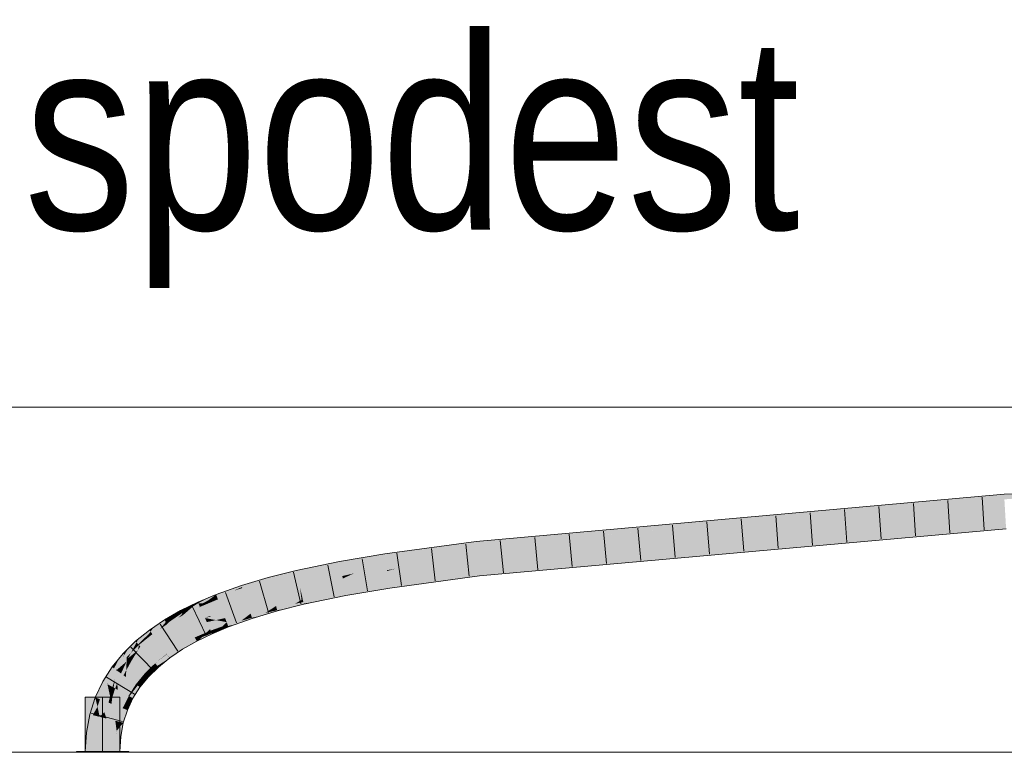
# Model space of a CAD drawing. Extents: x -620 to 300, y 62 to 1162.
# Tile 207 of 256: x 138.41 to 145.54, y 887.51 to 892.82. Entities that reach past the tile are written whole.
import ezdxf
from ezdxf.lldxf.tags import DXFTag

# ---------------------------------------------------------------- set-up
doc = ezdxf.new("R2010")
doc.units = 0
doc.layers.get('0').update_dxf_attribs({"lineweight": 13})
for name, color, linetype, lineweight, true_color in [('E_Detail_Beschriftung', 7, 'Continuous', 13, 0x009900), ('E_Leerrohr 25-A06G94UQ8I', 7, 'Continuous', 9, 0xff8000), ('E_Leerrohr 25-Shading', 7, 'Continuous', 9, 0xff8000), ('E_Leerrohr 32-A06G94US8I', 7, 'Continuous', 9, 0x00b300), ('E_Leerrohr 32-Shading', 7, 'Continuous', 9, 0x00b300)]:
    doc.layers.add(name, color=color, linetype=linetype, lineweight=lineweight, true_color=true_color)
doc.layers.add('E_Detail_Linie_Text_Bem', color=7, linetype='Continuous', lineweight=13)
doc.styles.get("Standard").update_dxf_attribs({"font": 'ARIALN.TTF'})
tags = doc.linetypes.add('STRICHPUNKT2-A06G94UR8I', pattern=[12.7, 6.35, -3.175, 0, -3.175]).pattern_tags.tags
tags[10:11] = [DXFTag(74, 4), DXFTag(75, 0), DXFTag(340, '0'), DXFTag(46, 0.0), DXFTag(50, 0.0), DXFTag(44, 0.0), DXFTag(45, 0.0)]
tags[8:9] = [DXFTag(74, 4), DXFTag(75, 0), DXFTag(340, '0'), DXFTag(46, 0.0), DXFTag(50, 0.0), DXFTag(44, 0.0), DXFTag(45, 0.0)]
tags[6:7] = [DXFTag(74, 4), DXFTag(75, 0), DXFTag(340, '0'), DXFTag(46, 0.0), DXFTag(50, 0.0), DXFTag(44, 0.0), DXFTag(45, 0.0)]
tags[4:5] = [DXFTag(74, 4), DXFTag(75, 0), DXFTag(340, '0'), DXFTag(46, 0.0), DXFTag(50, 0.0), DXFTag(44, 0.0), DXFTag(45, 0.0)]

# ---------------------------------------------------------------- blocks, each defined once
blk = doc.blocks.new('Shading-A06G94F38I', base_point=(240.4925, 861.0052))
at = {"layer": 'E_Leerrohr 25-Shading', "color": 31, "true_color": 0xecb67f}
for points in [[(139.0092, 887.9115), (138.8842, 887.9115), (139.0092, 887.5175), (138.8842, 887.5175)], [(139.1342, 887.9115), (139.0092, 887.9115), (139.1342, 887.5175), (139.0092, 887.5175)], [(138.9332, 887.5175), (138.8192, 887.5175), (138.9345, 887.5115), (138.8192, 887.5115)], [(139.0092, 887.5115), (139.0092, 887.5175), (138.9345, 887.5115), (138.9332, 887.5175)], [(139.0417, 887.5175), (139.0092, 887.5175), (139.0417, 887.5115), (139.0092, 887.5115)], [(139.1992, 887.5115), (139.1992, 887.5175), (139.0417, 887.5115), (139.0417, 887.5175)]]:
    blk.add_solid(points, dxfattribs=at)
at = {"layer": 'E_Leerrohr 32-Shading', "color": 83, "true_color": 0x7fbd7f}
for points in [[(145.5382, 889.3799), (144.3317, 889.2603), (145.5391, 889.3644), (144.2569, 889.2506)], [(144.8856, 889.3215), (144.4281, 889.2727), (145.5382, 889.3799), (144.3317, 889.2603)], [(146.2714, 889.3968), (145.5382, 889.3799), (145.5391, 889.3644)], [(145.5403, 889.3433), (146.2714, 889.3968), (145.5391, 889.3644)], [(144.8856, 889.3215), (142.9302, 889.1213), (144.0414, 889.2314)], [(144.8856, 889.3215), (143.6894, 889.2144), (142.9302, 889.1213), (143.1403, 889.1524)], [(145.5391, 889.3644), (144.2569, 889.2506), (143.6951, 889.1781), (143.6948, 889.1781)], [(143.6951, 889.1781), (145.5403, 889.3433), (145.5391, 889.3644)], [(142.7313, 889.0919), (142.7314, 889.0919), (142.9302, 889.1213), (144.0414, 889.2314)], [(144.2569, 889.2506), (144.0414, 889.2314), (143.6948, 889.1781), (142.7314, 889.0919)], [(144.4281, 889.2727), (144.0414, 889.2314), (144.3317, 889.2603)], [(144.3317, 889.2603), (144.0414, 889.2314), (144.2569, 889.2506)], [(141.7355, 888.8252), (144.4486, 889.0427), (145.5507, 889.1669)], [(143.3584, 889.1848), (142.9465, 889.1479), (143.1403, 889.1524), (142.3869, 889.0674)], [(143.6894, 889.2144), (143.3584, 889.1848), (143.1403, 889.1524)], [(145.5527, 889.1312), (145.5507, 889.1669), (144.4486, 889.0427)], [(142.3359, 889.0932), (141.8829, 889.0527), (141.7173, 889.0148), (141.7158, 889.0302)], [(141.7173, 889.0148), (141.7186, 889.0016), (142.3359, 889.0932), (142.9465, 889.1479)], [(142.9465, 889.1479), (141.7186, 889.0016), (142.3869, 889.0674), (141.7186, 889.0012)], [(142.3869, 889.0674), (142.1107, 889.0363), (142.9302, 889.1213), (142.7313, 889.0919)], [(143.1403, 889.1524), (142.3869, 889.0674), (142.9302, 889.1213)], [(145.5528, 889.1303), (145.5527, 889.1312), (143.9589, 888.9875), (144.4486, 889.0427)], [(141.7151, 889.0377), (141.0521, 888.9482), (141.7158, 889.0302), (141.0569, 888.9153)], [(141.7158, 889.0302), (141.0569, 888.9153), (141.274, 888.9412), (141.0574, 888.912)], [(141.7158, 889.0302), (141.274, 888.9412), (141.7173, 889.0148)], [(141.7173, 889.0148), (141.274, 888.9412), (141.7186, 889.0016), (141.6995, 888.9986)], [(141.8829, 889.0527), (141.7151, 889.0377), (141.7158, 889.0302)], [(142.3869, 889.0674), (141.7186, 889.0012), (142.1107, 889.0363)], [(141.7355, 888.8252), (143.2154, 888.9292), (144.4486, 889.0427), (143.9589, 888.9875)], [(141.0521, 888.9482), (140.7258, 888.8931), (140.957, 888.895), (140.7326, 888.8571)], [(141.0521, 888.9482), (140.957, 888.895), (141.0569, 888.9153)], [(141.6995, 888.9986), (141.7186, 889.0012), (141.7186, 889.0016)], [(142.3091, 888.8507), (143.561, 888.9545), (141.7367, 888.8132), (143.2154, 888.9292)], [(141.7376, 888.8033), (141.739, 888.7888), (143.9589, 888.9875)], [(143.561, 888.9545), (143.9589, 888.9875), (143.2154, 888.9292)], [(140.4119, 888.8279), (140.4199, 888.7922), (140.7258, 888.8931), (140.7326, 888.8571)], [(140.957, 888.895), (141.0574, 888.912), (141.0569, 888.9153)], [(143.2154, 888.9292), (141.7355, 888.8252), (141.736, 888.8207)], [(141.7367, 888.8132), (143.2154, 888.9292), (141.736, 888.8207)], [(140.4119, 888.8279), (140.2089, 888.7767), (140.4119, 888.8276), (140.2113, 888.7681)], [(140.2113, 888.7681), (140.2186, 888.7415), (140.4119, 888.8276), (140.4199, 888.7922)], [(141.736, 888.8207), (141.7355, 888.8252), (141.083, 888.7371)], [(141.0833, 888.7346), (141.7367, 888.8132), (141.083, 888.7371), (141.736, 888.8207)], [(141.0841, 888.7291), (141.7376, 888.8033), (141.0833, 888.7346), (141.7367, 888.8132)], [(141.7376, 888.8033), (141.0841, 888.7291), (141.6085, 888.7876)], [(141.0849, 888.7238), (141.0883, 888.7008), (141.7376, 888.8033), (141.739, 888.7888)], [(141.7367, 888.8132), (141.7376, 888.8033), (142.3091, 888.8507)], [(140.1426, 888.757), (140.015, 888.7189), (140.0184, 888.7083)], [(140.2113, 888.7681), (140.2089, 888.7767), (140.0184, 888.7083), (140.1426, 888.757)], [(140.2113, 888.7681), (140.0184, 888.7083), (140.0209, 888.7008)], [(140.0209, 888.7008), (140.0263, 888.6841), (140.2113, 888.7681), (140.2186, 888.7415)], [(141.0833, 888.7346), (141.083, 888.7371), (140.7652, 888.6834)], [(140.7657, 888.6807), (141.0841, 888.7291), (140.7652, 888.6834), (141.0833, 888.7346)], [(141.0849, 888.7238), (141.0841, 888.7291), (140.7666, 888.6759), (140.7657, 888.6807)], [(141.0841, 888.7291), (141.0849, 888.7238), (141.6085, 888.7876)], [(139.9419, 888.6929), (139.8315, 888.6535), (139.8353, 888.6434)], [(139.8353, 888.6434), (140.015, 888.7189), (139.9419, 888.6929)], [(139.8353, 888.6434), (139.9583, 888.6815), (140.015, 888.7189), (140.0184, 888.7083)], [(139.9583, 888.6815), (139.8353, 888.6434), (139.8408, 888.629)], [(139.8424, 888.6249), (140.0209, 888.7008), (139.8408, 888.629), (139.9583, 888.6815)], [(139.8424, 888.6249), (139.8445, 888.6193), (140.0209, 888.7008), (140.0263, 888.6841)], [(139.9583, 888.6815), (140.0209, 888.7008), (140.0184, 888.7083)], [(140.7657, 888.6807), (140.7652, 888.6834), (140.4587, 888.6198)], [(140.7666, 888.6759), (140.7657, 888.6807), (140.4588, 888.6194), (140.4587, 888.6198)], [(140.7666, 888.6759), (140.4588, 888.6194), (140.5475, 888.6008), (140.4656, 888.5891)], [(140.7666, 888.6759), (140.5475, 888.6008), (140.772, 888.6474)], [(140.7666, 888.6759), (140.772, 888.6474), (141.0849, 888.7238), (141.0883, 888.7008)], [(139.7088, 888.577), (139.7022, 888.5914), (139.6034, 888.515), (139.6661, 888.5693)], [(139.6355, 888.5569), (139.6661, 888.5693), (139.6601, 888.5789), (139.6992, 888.598)], [(139.7022, 888.5914), (139.6992, 888.598), (139.6661, 888.5693)], [(139.7653, 888.6257), (139.6992, 888.598), (139.7022, 888.5914)], [(139.7653, 888.6257), (139.7022, 888.5914), (139.8288, 888.6524), (139.8282, 888.6519)], [(139.8282, 888.6519), (139.7022, 888.5914), (139.7725, 888.6104), (139.7323, 888.5893)], [(139.7323, 888.5893), (139.7022, 888.5914), (139.7088, 888.577)], [(139.7323, 888.5893), (139.7088, 888.577), (139.7432, 888.5886), (139.7135, 888.5664)], [(139.7135, 888.5664), (139.7141, 888.5651), (139.7432, 888.5886), (139.7584, 888.5875)], [(139.7141, 888.5651), (139.7143, 888.5646), (139.7584, 888.5875), (139.7674, 888.5869)], [(139.7724, 888.6104), (139.7323, 888.5893), (139.7432, 888.5886)], [(139.7769, 888.5968), (139.8078, 888.6289), (139.7432, 888.5886), (139.7724, 888.6104)], [(139.7769, 888.5968), (139.7432, 888.5886), (139.7584, 888.5875)], [(139.7584, 888.5875), (139.7674, 888.5869), (139.7769, 888.5968)], [(139.7674, 888.5869), (139.8424, 888.6249), (139.7769, 888.5968), (139.8408, 888.629)], [(139.7674, 888.5869), (139.8445, 888.6193), (139.8424, 888.6249)], [(139.8315, 888.6535), (139.8282, 888.6519), (139.8078, 888.6289), (139.7725, 888.6104)], [(139.8408, 888.629), (139.8353, 888.6434), (139.7769, 888.5968), (139.8078, 888.6289)], [(139.8353, 888.6434), (139.8315, 888.6535), (139.8078, 888.6289)], [(139.8282, 888.6519), (139.8315, 888.6535), (139.8288, 888.6524)], [(140.4022, 888.587), (140.4587, 888.6198), (140.2686, 888.5593), (140.2654, 888.571)], [(140.2708, 888.5512), (140.3757, 888.5716), (140.2686, 888.5593), (140.4022, 888.587)], [(140.4668, 888.584), (140.4656, 888.5891), (140.3434, 888.5529), (140.3757, 888.5716)], [(140.3757, 888.5716), (140.4656, 888.5891), (140.4022, 888.587), (140.4632, 888.5997)], [(140.4632, 888.5997), (140.4587, 888.6198), (140.4022, 888.587)], [(140.4656, 888.5891), (140.4668, 888.584), (140.5475, 888.6008)], [(139.5555, 888.5181), (139.4716, 888.4581), (139.4741, 888.4433), (139.4676, 888.4539)], [(139.4716, 888.4581), (139.5555, 888.5181), (139.501, 888.4899)], [(139.5555, 888.5181), (139.4741, 888.4433), (139.4952, 888.4579)], [(139.5841, 888.5192), (139.5767, 888.5333), (139.4952, 888.4579), (139.5555, 888.5181)], [(139.5841, 888.5192), (139.4952, 888.4579), (139.587, 888.5137), (139.5682, 888.4958)], [(139.501, 888.4899), (139.5555, 888.5181), (139.5115, 888.5013), (139.5746, 888.5372)], [(139.5767, 888.5333), (139.5746, 888.5372), (139.5555, 888.5181)], [(139.5682, 888.4958), (139.5904, 888.5073), (139.587, 888.5137)], [(139.611, 888.555), (139.5746, 888.5372), (139.5767, 888.5333)], [(139.5767, 888.5333), (139.6355, 888.5569), (139.611, 888.555), (139.6601, 888.5789)], [(139.5841, 888.5192), (139.6129, 888.5368), (139.5767, 888.5333), (139.6355, 888.5569)], [(139.6129, 888.5368), (139.5841, 888.5192), (139.587, 888.5137)], [(139.6661, 888.5693), (139.6129, 888.5368), (139.5904, 888.5073), (139.587, 888.5137)], [(139.6661, 888.5693), (139.5904, 888.5073), (139.6034, 888.515)], [(139.5904, 888.5073), (139.5917, 888.5049), (139.6034, 888.515)], [(139.709, 888.5629), (139.6034, 888.515), (139.7062, 888.5607), (139.5917, 888.5049)], [(139.7088, 888.577), (139.6034, 888.515), (139.7135, 888.5664), (139.709, 888.5629)], [(139.6129, 888.5368), (139.6661, 888.5693), (139.6355, 888.5569)], [(139.7062, 888.5607), (139.7143, 888.5646), (139.7141, 888.5651)], [(139.709, 888.5629), (139.7062, 888.5607), (139.7064, 888.5608)], [(139.7141, 888.5651), (139.709, 888.5629), (139.7064, 888.5608)], [(139.709, 888.5629), (139.7141, 888.5651), (139.7135, 888.5664)], [(140.0759, 888.512), (140.0812, 888.5161), (139.9077, 888.4542)], [(139.9082, 888.4528), (140.0674, 888.5054), (139.9077, 888.4542), (140.0759, 888.512)], [(140.0674, 888.5054), (140.083, 888.5106), (140.0759, 888.512), (140.0818, 888.514)], [(140.0818, 888.514), (140.0812, 888.5161), (140.0759, 888.512)], [(140.2477, 888.5595), (140.2654, 888.571), (140.0818, 888.514), (140.0812, 888.5161)], [(140.083, 888.5106), (140.2327, 888.5498), (140.0818, 888.514), (140.2477, 888.5595)], [(140.0848, 888.5051), (140.2125, 888.5367), (140.083, 888.5106), (140.2327, 888.5498)], [(140.0874, 888.497), (140.1868, 888.5201), (140.0848, 888.5051), (140.2125, 888.5367)], [(140.1559, 888.5001), (140.1868, 888.5201), (140.091, 888.4861), (140.0874, 888.497)], [(140.2751, 888.5356), (140.2738, 888.5404), (140.1559, 888.5001), (140.1868, 888.5201)], [(140.1868, 888.5201), (140.2738, 888.5404), (140.2125, 888.5367), (140.2708, 888.5512)], [(140.2125, 888.5367), (140.2708, 888.5512), (140.2327, 888.5498), (140.2686, 888.5593)], [(140.2327, 888.5498), (140.2686, 888.5593), (140.2477, 888.5595), (140.2671, 888.5648)], [(140.2671, 888.5648), (140.2654, 888.571), (140.2477, 888.5595)], [(140.3434, 888.5529), (140.3757, 888.5716), (140.2738, 888.5404), (140.2708, 888.5512)], [(140.2738, 888.5404), (140.2751, 888.5356), (140.3434, 888.5529)], [(139.4588, 888.4681), (139.4574, 888.4704), (139.3565, 888.3855), (139.3822, 888.4197)], [(139.4588, 888.4681), (139.3565, 888.3855), (139.3583, 888.3831)], [(139.4588, 888.4681), (139.3583, 888.3831), (139.467, 888.4548), (139.3662, 888.3723)], [(139.467, 888.4548), (139.3662, 888.3723), (139.4255, 888.4048), (139.3698, 888.3673)], [(139.4676, 888.4539), (139.467, 888.4548), (139.4256, 888.4049), (139.4255, 888.4048)], [(139.4255, 888.4048), (139.4766, 888.4393), (139.4741, 888.4433)], [(139.4741, 888.4433), (139.4676, 888.4539), (139.4256, 888.4049)], [(139.4776, 888.4819), (139.4574, 888.4704), (139.4588, 888.4681)], [(139.4588, 888.4681), (139.501, 888.4899), (139.4776, 888.4819), (139.5115, 888.5013)], [(139.467, 888.4548), (139.4716, 888.4581), (139.4588, 888.4681), (139.501, 888.4899)], [(139.4716, 888.4581), (139.467, 888.4548), (139.4676, 888.4539)], [(139.4741, 888.4433), (139.4766, 888.4393), (139.4952, 888.4579)], [(139.5682, 888.4958), (139.4952, 888.4579), (139.5567, 888.4849), (139.4766, 888.4393)], [(139.5567, 888.4849), (139.5917, 888.5049), (139.5904, 888.5073)], [(139.5682, 888.4958), (139.5567, 888.4849), (139.5568, 888.485)], [(139.5904, 888.5073), (139.5682, 888.4958), (139.5568, 888.485)], [(139.9049, 888.4515), (139.9077, 888.4542), (139.7872, 888.4036)], [(139.7879, 888.402), (139.8988, 888.4454), (139.7872, 888.4036), (139.9049, 888.4515)], [(139.7895, 888.3986), (139.8892, 888.4359), (139.7879, 888.402), (139.8988, 888.4454)], [(139.8756, 888.4225), (139.9146, 888.4363), (139.8892, 888.4359), (139.9115, 888.4443)], [(139.8892, 888.4359), (139.9115, 888.4443), (139.8988, 888.4454), (139.9095, 888.4496)], [(139.8988, 888.4454), (139.9095, 888.4496), (139.9049, 888.4515), (139.9082, 888.4528)], [(139.9082, 888.4528), (139.9077, 888.4542), (139.9049, 888.4515)], [(139.9095, 888.4496), (140.0544, 888.4954), (139.9082, 888.4528), (140.0674, 888.5054)], [(139.9115, 888.4443), (140.0366, 888.4818), (139.9095, 888.4496), (140.0544, 888.4954)], [(139.9146, 888.4363), (140.014, 888.4644), (139.9115, 888.4443), (140.0366, 888.4818)], [(139.9869, 888.4436), (140.014, 888.4644), (139.9187, 888.4256), (139.9146, 888.4363)], [(139.9187, 888.4256), (139.9208, 888.42), (139.9869, 888.4436)], [(140.0926, 888.4813), (140.091, 888.4861), (139.9869, 888.4436), (140.014, 888.4644)], [(140.014, 888.4644), (140.091, 888.4861), (140.0366, 888.4818), (140.0874, 888.497)], [(140.0366, 888.4818), (140.0874, 888.497), (140.0544, 888.4954), (140.0848, 888.5051)], [(140.0544, 888.4954), (140.0848, 888.5051), (140.0674, 888.5054), (140.083, 888.5106)], [(140.091, 888.4861), (140.0926, 888.4813), (140.1559, 888.5001)], [(139.255, 888.3077), (139.3481, 888.3968), (139.271, 888.3347)], [(139.255, 888.3077), (139.3513, 888.3779), (139.3481, 888.3968), (139.3565, 888.3855)], [(139.2674, 888.2937), (139.3475, 888.3724), (139.255, 888.3077), (139.3513, 888.3779)], [(139.3119, 888.3206), (139.3121, 888.3208), (139.2674, 888.2937), (139.3475, 888.3724)], [(139.3583, 888.3831), (139.3119, 888.3206), (139.3662, 888.3723)], [(139.3119, 888.3206), (139.3698, 888.3673), (139.3662, 888.3723)], [(139.3121, 888.3208), (139.3583, 888.3831), (139.3475, 888.3724)], [(139.3475, 888.3724), (139.3583, 888.3831), (139.3513, 888.3779)], [(139.3822, 888.4197), (139.3481, 888.3968), (139.3565, 888.3855)], [(139.3513, 888.3779), (139.3583, 888.3831), (139.3565, 888.3855)], [(139.7836, 888.4), (139.7872, 888.4036), (139.6741, 888.3485)], [(139.675, 888.3469), (139.7761, 888.3926), (139.6741, 888.3485), (139.7836, 888.4)], [(139.6769, 888.3432), (139.7643, 888.3809), (139.675, 888.3469), (139.7761, 888.3926)], [(139.6801, 888.3372), (139.7484, 888.3652), (139.6769, 888.3432), (139.7643, 888.3809)], [(139.8023, 888.3702), (139.8008, 888.3735), (139.7063, 888.3234), (139.7288, 888.3458)], [(139.7288, 888.3458), (139.8008, 888.3735), (139.7484, 888.3652), (139.7958, 888.3846)], [(139.7484, 888.3652), (139.7958, 888.3846), (139.7643, 888.3809), (139.7921, 888.3929)], [(139.7643, 888.3809), (139.7921, 888.3929), (139.7761, 888.3926), (139.7895, 888.3986)], [(139.7761, 888.3926), (139.7895, 888.3986), (139.7836, 888.4), (139.7879, 888.402)], [(139.7879, 888.402), (139.7872, 888.4036), (139.7836, 888.4)], [(139.7921, 888.3929), (139.8756, 888.4225), (139.7895, 888.3986), (139.8892, 888.4359)], [(139.7958, 888.3846), (139.8584, 888.4055), (139.7921, 888.3929), (139.8756, 888.4225)], [(139.8378, 888.3851), (139.8584, 888.4055), (139.8008, 888.3735), (139.7958, 888.3846)], [(139.8008, 888.3735), (139.8023, 888.3702), (139.8378, 888.3851)], [(139.9208, 888.42), (139.9187, 888.4256), (139.8378, 888.3851), (139.8584, 888.4055)], [(139.8584, 888.4055), (139.9187, 888.4256), (139.8756, 888.4225), (139.9146, 888.4363)], [(139.2477, 888.3159), (139.1992, 888.2682), (139.1842, 888.2023), (139.167, 888.218)], [(139.2151, 888.2326), (139.255, 888.3077), (139.1842, 888.2023), (139.2477, 888.3159)], [(139.2151, 888.2326), (139.2674, 888.2937), (139.255, 888.3077)], [(139.271, 888.3347), (139.2477, 888.3159), (139.255, 888.3077)], [(139.3119, 888.3206), (139.2674, 888.2937), (139.272, 888.2885)], [(139.675, 888.3469), (139.6741, 888.3485), (139.5697, 888.289)], [(139.5708, 888.2873), (139.6769, 888.3432), (139.5697, 888.289), (139.675, 888.3469)], [(139.5732, 888.2834), (139.6801, 888.3372), (139.5708, 888.2873), (139.6769, 888.3432)], [(139.577, 888.2773), (139.6846, 888.3287), (139.5732, 888.2834), (139.6801, 888.3372)], [(139.6904, 888.3177), (139.6846, 888.3287), (139.5822, 888.2689), (139.577, 888.2773)], [(139.5822, 888.2689), (139.589, 888.2579), (139.6904, 888.3177), (139.6912, 888.3161)], [(139.6846, 888.3287), (139.7288, 888.3458), (139.6801, 888.3372), (139.7484, 888.3652)], [(139.7063, 888.3234), (139.7288, 888.3458), (139.6904, 888.3177), (139.6846, 888.3287)], [(139.6904, 888.3177), (139.6912, 888.3161), (139.7063, 888.3234)], [(139.1572, 888.227), (139.1342, 888.1989), (139.1071, 888.1082), (139.0917, 888.1194)], [(139.1108, 888.1127), (139.1572, 888.227), (139.1071, 888.1082)], [(139.1108, 888.1127), (139.1561, 888.1975), (139.1572, 888.227), (139.1648, 888.22)], [(139.1768, 888.2462), (139.1572, 888.227), (139.1648, 888.22)], [(139.167, 888.218), (139.1992, 888.2682), (139.1648, 888.22), (139.1768, 888.2462)], [(139.272, 888.2885), (139.2674, 888.2937), (139.2151, 888.2326)], [(139.5708, 888.2873), (139.5697, 888.289), (139.4747, 888.225)], [(139.476, 888.2232), (139.5732, 888.2834), (139.4747, 888.225), (139.5708, 888.2873)], [(139.4788, 888.2194), (139.577, 888.2773), (139.476, 888.2232), (139.5732, 888.2834)], [(139.4832, 888.2133), (139.5822, 888.2689), (139.4788, 888.2194), (139.577, 888.2773)], [(139.5888, 888.2582), (139.5822, 888.2689), (139.4892, 888.2052), (139.4832, 888.2133)], [(139.4892, 888.2052), (139.4964, 888.1955), (139.5888, 888.2582), (139.589, 888.2579)], [(139.1342, 888.1989), (139.0775, 888.1297), (139.0917, 888.1194)], [(139.1842, 888.2023), (139.167, 888.218), (139.1108, 888.1127)], [(139.1561, 888.1975), (139.167, 888.218), (139.1648, 888.22)], [(139.3909, 888.1545), (139.3895, 888.1563), (139.3145, 888.0829)], [(139.4759, 888.2231), (139.4747, 888.225), (139.3895, 888.1563)], [(139.391, 888.1545), (139.4785, 888.2192), (139.3895, 888.1563), (139.4759, 888.2231)], [(139.391, 888.1545), (139.3895, 888.1563), (139.3909, 888.1545)], [(139.3943, 888.1508), (139.4827, 888.2129), (139.391, 888.1545), (139.4785, 888.2192)], [(139.3994, 888.1451), (139.4882, 888.2045), (139.3943, 888.1508), (139.4827, 888.2129)], [(139.495, 888.1943), (139.4882, 888.2045), (139.4061, 888.1376), (139.3994, 888.1451)], [(139.4061, 888.1376), (139.4138, 888.1289), (139.495, 888.1943)], [(139.476, 888.2232), (139.4747, 888.225), (139.4759, 888.2231)], [(139.4785, 888.2192), (139.4788, 888.2194), (139.4759, 888.2231), (139.476, 888.2232)], [(139.4827, 888.2129), (139.4832, 888.2133), (139.4785, 888.2192), (139.4788, 888.2194)], [(139.4882, 888.2045), (139.4892, 888.2052), (139.4827, 888.2129), (139.4832, 888.2133)], [(139.4964, 888.1955), (139.4892, 888.2052), (139.495, 888.1943), (139.4882, 888.2045)], [(139.0775, 888.1297), (139.0099, 888.0237), (139.0458, 888.012), (139.042, 888.006)], [(139.0775, 888.1297), (139.0458, 888.012), (139.0917, 888.1194)], [(139.0458, 888.012), (139.1071, 888.1082), (139.0917, 888.1194)], [(139.3164, 888.0812), (139.394, 888.1505), (139.3145, 888.0829), (139.3909, 888.1545)], [(139.3202, 888.0777), (139.3988, 888.1445), (139.3164, 888.0812), (139.394, 888.1505)], [(139.3258, 888.0725), (139.405, 888.1367), (139.3202, 888.0777), (139.3988, 888.1445)], [(139.4123, 888.1275), (139.405, 888.1367), (139.3331, 888.0659), (139.3258, 888.0725)], [(139.3331, 888.0659), (139.3415, 888.0582), (139.4123, 888.1275)], [(139.394, 888.1505), (139.3943, 888.1508), (139.3909, 888.1545), (139.391, 888.1545)], [(139.3988, 888.1445), (139.3994, 888.1451), (139.394, 888.1505), (139.3943, 888.1508)], [(139.405, 888.1367), (139.4061, 888.1376), (139.3988, 888.1445), (139.3994, 888.1451)], [(139.4138, 888.1289), (139.4061, 888.1376), (139.4123, 888.1275), (139.405, 888.1367)], [(138.9558, 887.9091), (138.9899, 887.8957), (139.0099, 888.0237), (139.042, 888.006)], [(139.3164, 888.0812), (139.3145, 888.0829), (139.2502, 888.0044)], [(139.2523, 888.0029), (139.3202, 888.0777), (139.2502, 888.0044), (139.3164, 888.0812)], [(139.2566, 887.9998), (139.3258, 888.0725), (139.2523, 888.0029), (139.3202, 888.0777)], [(139.3331, 888.0659), (139.3258, 888.0725), (139.2627, 887.9954), (139.2566, 887.9998)], [(139.2627, 887.9954), (139.2799, 887.9829), (139.3331, 888.0659), (139.3415, 888.0582)], [(139.2523, 888.0029), (139.2502, 888.0044), (139.1968, 887.9206)], [(139.1991, 887.9193), (139.2566, 887.9998), (139.1968, 887.9206), (139.2523, 888.0029)], [(139.2627, 887.9954), (139.2566, 887.9998), (139.2037, 887.9168), (139.1991, 887.9193)], [(139.2037, 887.9168), (139.2288, 887.903), (139.2627, 887.9954), (139.2799, 887.9829)], [(138.9558, 887.9091), (138.9163, 887.7862), (138.9725, 887.8417), (138.9379, 887.7808)], [(138.9558, 887.9091), (138.9725, 887.8417), (138.9899, 887.8957)], [(139.1969, 887.915), (139.1968, 887.9206), (139.1544, 887.8309)], [(139.1569, 887.8299), (139.1972, 887.9048), (139.1544, 887.8309), (139.1969, 887.915)], [(139.1992, 887.8401), (139.1972, 887.9048), (139.1817, 887.8201), (139.1569, 887.8299)], [(139.1991, 887.9193), (139.1968, 887.9206), (139.1969, 887.915)], [(139.1972, 887.9048), (139.2037, 887.9168), (139.1969, 887.915), (139.1991, 887.9193)], [(139.2288, 887.903), (139.2037, 887.9168), (139.1992, 887.8401), (139.1972, 887.9048)], [(138.9379, 887.7808), (138.9518, 887.7773), (138.9725, 887.8417)], [(139.1569, 887.8299), (139.1544, 887.8309), (139.1233, 887.7344)], [(139.1817, 887.8201), (139.1569, 887.8299), (139.1317, 887.7322), (139.1233, 887.7344)], [(139.1317, 887.7322), (139.1588, 887.7255), (139.1817, 887.8201), (139.1884, 887.8174)], [(139.1817, 887.8201), (139.1884, 887.8174), (139.1992, 887.8401)], [(138.9163, 887.7862), (138.8923, 887.6555), (138.9379, 887.7808), (138.8979, 887.6548)], [(138.8979, 887.6548), (138.9286, 887.6512), (138.9379, 887.7808), (138.9518, 887.7773)], [(139.1233, 887.7344), (139.1108, 887.6663), (139.1317, 887.7322)], [(139.1317, 887.7322), (139.1136, 887.6752), (139.1588, 887.7255), (139.1121, 887.6678)], [(139.1588, 887.7255), (139.1121, 887.6678), (139.1405, 887.6259), (139.1041, 887.6302)], [(139.1121, 887.6678), (139.1108, 887.6663), (139.1041, 887.6302)], [(139.1136, 887.6752), (139.1108, 887.6663), (139.1121, 887.6678)], [(138.8923, 887.6555), (138.8842, 887.5175), (138.8979, 887.6548)], [(138.8842, 887.5175), (138.9208, 887.5175), (138.8979, 887.6548), (138.9286, 887.6512)], [(139.0975, 887.5175), (139.1342, 887.5175), (139.1041, 887.6302), (139.1405, 887.6259)]]:
    blk.add_solid(points, dxfattribs=at)
at = {"layer": 'E_Leerrohr 32-Shading', "color": 83, "true_color": 0x7fd57f}
for points in [[(145.5403, 889.3433), (142.1107, 889.0363), (141.7271, 888.9132), (141.7216, 888.9702)], [(145.5403, 889.3433), (141.7271, 888.9132), (145.5455, 889.2551)], [(141.7271, 888.9132), (141.7355, 888.8252), (145.5455, 889.2551), (145.5507, 889.1669)], [(142.1107, 889.0363), (141.7186, 889.0012), (141.7216, 888.9702)], [(141.274, 888.9412), (141.0574, 888.912), (141.0607, 888.8894)], [(141.6995, 888.9986), (141.274, 888.9412), (141.0647, 888.862), (141.0607, 888.8894)], [(141.0647, 888.862), (141.7186, 889.0012), (141.6995, 888.9986)], [(141.0647, 888.862), (141.0674, 888.844), (141.7186, 889.0012), (141.3222, 888.8932)], [(141.0702, 888.8245), (141.7271, 888.9132), (141.1315, 888.8412), (141.7242, 888.9427)], [(141.7242, 888.9427), (141.7216, 888.9702), (141.1315, 888.8412), (141.3222, 888.8932)], [(141.7216, 888.9702), (141.7186, 889.0012), (141.3222, 888.8932)], [(140.957, 888.895), (140.7326, 888.8571), (140.7374, 888.8313)], [(140.9395, 888.8578), (141.0574, 888.912), (140.7374, 888.8313), (140.957, 888.895)], [(141.0647, 888.862), (141.0607, 888.8894), (140.8295, 888.8073), (140.9395, 888.8578)], [(141.0607, 888.8894), (141.0574, 888.912), (140.9395, 888.8578)], [(141.3222, 888.8932), (141.0674, 888.844), (141.1315, 888.8412), (141.0693, 888.8306)], [(141.0702, 888.8245), (141.083, 888.7371), (141.7271, 888.9132), (141.7355, 888.8252)], [(140.7326, 888.8571), (140.4199, 888.7922), (140.7374, 888.8313), (140.4324, 888.7365)], [(140.7374, 888.8313), (140.4324, 888.7365), (140.7421, 888.8064), (140.4361, 888.7205)], [(140.7421, 888.8064), (140.4361, 888.7205), (140.7456, 888.7878), (140.4384, 888.7102)], [(140.9395, 888.8578), (140.7374, 888.8313), (140.7421, 888.8064)], [(140.7421, 888.8064), (140.7456, 888.7878), (140.9395, 888.8578), (140.8295, 888.8073)], [(140.8295, 888.8073), (140.7456, 888.7878), (140.7763, 888.7828), (140.7477, 888.7769)], [(141.0674, 888.844), (140.7763, 888.7828), (141.0693, 888.8306), (140.7489, 888.7703)], [(140.7489, 888.7703), (141.0702, 888.8245), (141.0693, 888.8306)], [(140.7489, 888.7703), (140.7652, 888.6834), (141.0702, 888.8245), (141.083, 888.7371)], [(140.8295, 888.8073), (140.7763, 888.7828), (141.0647, 888.862), (141.0674, 888.844)], [(141.0693, 888.8306), (141.0702, 888.8245), (141.1315, 888.8412)], [(140.2186, 888.7415), (140.0263, 888.6841), (140.2378, 888.6715), (140.0521, 888.605)], [(140.4199, 888.7922), (140.2186, 888.7415), (140.4324, 888.7365), (140.2378, 888.6715)], [(140.4324, 888.7365), (140.2378, 888.6715), (140.4361, 888.7205), (140.2406, 888.6612)], [(140.7456, 888.7878), (140.4384, 888.7102), (140.7477, 888.7769), (140.4393, 888.7059)], [(140.4393, 888.7059), (140.7489, 888.7703), (140.7477, 888.7769)], [(140.4393, 888.7059), (140.4587, 888.6198), (140.7489, 888.7703), (140.7652, 888.6834)], [(140.7477, 888.7769), (140.7489, 888.7703), (140.7763, 888.7828)], [(140.0263, 888.6841), (139.8445, 888.6193), (140.0521, 888.605), (139.8761, 888.5367)], [(140.2378, 888.6715), (140.0521, 888.605), (140.2406, 888.6612), (140.0538, 888.6001)], [(140.0538, 888.6001), (140.242, 888.6562), (140.2406, 888.6612)], [(140.242, 888.6562), (140.0538, 888.6001), (140.2603, 888.5896), (140.0678, 888.5571)], [(140.4361, 888.7205), (140.2406, 888.6612), (140.4384, 888.7102), (140.242, 888.6562)], [(140.242, 888.6562), (140.4393, 888.7059), (140.4384, 888.7102)], [(140.4393, 888.7059), (140.242, 888.6562), (140.4494, 888.6174), (140.2603, 888.5896)], [(140.4393, 888.7059), (140.4494, 888.6174), (140.4587, 888.6198)], [(139.7674, 888.5869), (139.7143, 888.5646), (139.7871, 888.4994), (139.7508, 888.4841)], [(139.8445, 888.6193), (139.7674, 888.5869), (139.8761, 888.5367), (139.7871, 888.4994)], [(139.8761, 888.5367), (140.0538, 888.6001), (140.0521, 888.605)], [(140.0538, 888.6001), (139.8761, 888.5367), (140.0678, 888.5571), (139.8822, 888.5208)], [(140.2603, 888.5896), (140.0678, 888.5571), (140.2627, 888.5808), (140.0719, 888.5446)], [(140.4398, 888.616), (140.2603, 888.5896), (140.2627, 888.5808)], [(140.4494, 888.6174), (140.4398, 888.616), (140.2654, 888.571), (140.2627, 888.5808)], [(139.5917, 888.5049), (139.6329, 888.4267), (139.7143, 888.5646), (139.7508, 888.4841)], [(139.8761, 888.5367), (139.7871, 888.4994), (139.8822, 888.5208)], [(139.8822, 888.5208), (139.7871, 888.4994), (139.8858, 888.5114), (139.7953, 888.4963)], [(140.0678, 888.5571), (139.8822, 888.5208), (140.0719, 888.5446), (139.8858, 888.5114)], [(140.0719, 888.5446), (139.8858, 888.5114), (140.0781, 888.5255), (139.8965, 888.4835)], [(140.0781, 888.5255), (139.8965, 888.4835), (140.0812, 888.5161), (139.9035, 888.4651)], [(139.9035, 888.4651), (139.9077, 888.4542), (140.0812, 888.5161)], [(140.2627, 888.5808), (140.0719, 888.5446), (140.2654, 888.571), (140.0781, 888.5255)], [(140.0781, 888.5255), (140.0812, 888.5161), (140.2654, 888.571)], [(139.4766, 888.4393), (139.5232, 888.3641), (139.5917, 888.5049), (139.6329, 888.4267)], [(139.6329, 888.4267), (139.6741, 888.3485), (139.7508, 888.4841), (139.7872, 888.4036)], [(139.7508, 888.4841), (139.7953, 888.4963), (139.7697, 888.4921)], [(139.7508, 888.4841), (139.8303, 888.4689), (139.7953, 888.4963), (139.8543, 888.4742)], [(139.8303, 888.4689), (139.7508, 888.4841), (139.7642, 888.4545)], [(139.7872, 888.4036), (139.9077, 888.4542), (139.7642, 888.4545), (139.8303, 888.4689)], [(139.7953, 888.4963), (139.7871, 888.4994), (139.7697, 888.4921)], [(139.8858, 888.5114), (139.7953, 888.4963), (139.8965, 888.4835), (139.8543, 888.4742)], [(139.8303, 888.4689), (139.9077, 888.4542), (139.8543, 888.4742)], [(139.8543, 888.4742), (139.9077, 888.4542), (139.8965, 888.4835)], [(139.3698, 888.3673), (139.4223, 888.2961), (139.4766, 888.4393), (139.5232, 888.3641)], [(139.5232, 888.3641), (139.5697, 888.289), (139.6329, 888.4267), (139.6741, 888.3485)], [(139.272, 888.2885), (139.3307, 888.2224), (139.3698, 888.3673), (139.4223, 888.2961)], [(139.4223, 888.2961), (139.4747, 888.225), (139.5232, 888.3641), (139.5697, 888.289)], [(139.2151, 888.2326), (139.1842, 888.2023), (139.1941, 888.1931)], [(139.2663, 888.2516), (139.272, 888.2885), (139.1941, 888.1931), (139.2151, 888.2326)], [(139.2663, 888.2516), (139.1941, 888.1931), (139.2172, 888.172)], [(139.2493, 888.1426), (139.2663, 888.2516), (139.2172, 888.172)], [(139.3307, 888.2224), (139.2821, 888.2772), (139.2493, 888.1426), (139.2663, 888.2516)], [(139.2821, 888.2772), (139.272, 888.2885), (139.2663, 888.2516)], [(139.3307, 888.2224), (139.3895, 888.1563), (139.4223, 888.2961), (139.4747, 888.225)], [(139.1829, 888.1689), (139.1842, 888.2023), (139.1095, 888.1064), (139.1108, 888.1127)], [(139.1829, 888.1689), (139.1095, 888.1064), (139.1427, 888.0823)], [(139.1427, 888.0823), (139.1611, 888.069), (139.1829, 888.1689), (139.1805, 888.1047)], [(139.1792, 888.0703), (139.1787, 888.0563), (139.2339, 888.1567), (139.2493, 888.1426)], [(139.1805, 888.1047), (139.1792, 888.0703), (139.2172, 888.172), (139.2339, 888.1567)], [(139.2172, 888.172), (139.1941, 888.1931), (139.1805, 888.1047), (139.1829, 888.1689)], [(139.1941, 888.1931), (139.1842, 888.2023), (139.1829, 888.1689)], [(139.2493, 888.1426), (139.3145, 888.0829), (139.3307, 888.2224), (139.3895, 888.1563)], [(139.108, 888.0974), (139.1071, 888.1082), (139.0446, 888.0046), (139.0458, 888.012)], [(139.0985, 888.0398), (139.108, 888.0974), (139.0807, 887.9847), (139.0446, 888.0046)], [(139.0887, 887.9803), (139.1001, 887.9739), (139.108, 888.0974), (139.1152, 888.0124)], [(139.1108, 888.1127), (139.1071, 888.1082), (139.1095, 888.1064)], [(139.1095, 888.1064), (139.1071, 888.1082), (139.108, 888.0974)], [(139.1427, 888.0823), (139.1095, 888.1064), (139.1152, 888.0124), (139.108, 888.0974)], [(139.1805, 888.1047), (139.1611, 888.069), (139.1792, 888.0703), (139.173, 888.0604)], [(139.1787, 888.0563), (139.2502, 888.0044), (139.2493, 888.1426), (139.3145, 888.0829)], [(139.0887, 887.9803), (139.0985, 888.0398), (139.0807, 887.9847)], [(139.1152, 888.0124), (139.1182, 887.9777), (139.1427, 888.0823), (139.1611, 888.069)], [(139.1611, 888.069), (139.1182, 887.9777), (139.173, 888.0604), (139.1194, 887.9633)], [(139.1194, 887.9633), (139.1787, 888.0563), (139.173, 888.0604)], [(139.1194, 887.9633), (139.1968, 887.9206), (139.1787, 888.0563), (139.2502, 888.0044)], [(139.173, 888.0604), (139.1787, 888.0563), (139.1792, 888.0703)], [(139.042, 888.006), (138.9899, 887.8957), (139.0446, 888.0046), (139.0286, 887.8804)], [(139.0634, 887.9172), (139.0446, 888.0046), (139.0518, 887.8713), (139.0286, 887.8804)], [(139.0458, 888.012), (139.042, 888.006), (139.0446, 888.0046)], [(139.0807, 887.9847), (139.0446, 888.0046), (139.0634, 887.9172)], [(139.0797, 887.9107), (139.0887, 887.9803), (139.0634, 887.9172), (139.0807, 887.9847)], [(139.0743, 887.8688), (139.0742, 887.8676), (139.113, 887.9668), (139.1194, 887.9633)], [(139.1194, 887.9633), (139.0742, 887.8676), (139.1544, 887.8309), (139.0758, 887.8618)], [(139.1001, 887.9739), (139.0797, 887.9107), (139.113, 887.9668), (139.0743, 887.8688)], [(139.0887, 887.9803), (139.0797, 887.9107), (139.1001, 887.9739)], [(139.1152, 888.0124), (139.1001, 887.9739), (139.1182, 887.9777), (139.113, 887.9668)], [(139.113, 887.9668), (139.1194, 887.9633), (139.1182, 887.9777)], [(139.1194, 887.9633), (139.1544, 887.8309), (139.1968, 887.9206)], [(139.0215, 887.803), (138.9899, 887.8957), (138.988, 887.7682), (138.9725, 887.8417)], [(139.0286, 887.8804), (138.9899, 887.8957), (139.0215, 887.803)], [(139.0518, 887.8713), (139.0286, 887.8804), (139.0328, 887.7699), (139.0215, 887.803)], [(139.0328, 887.7699), (139.0376, 887.7559), (139.0518, 887.8713), (139.0653, 887.866)], [(139.0708, 887.8831), (139.0634, 887.9172), (139.0653, 887.866), (139.0518, 887.8713)], [(139.0797, 887.9107), (139.0634, 887.9172), (139.0708, 887.8831)], [(139.0721, 887.8633), (139.0742, 887.8676), (139.0653, 887.866), (139.0708, 887.8831)], [(139.0742, 887.8676), (139.0797, 887.9107), (139.0708, 887.8831)], [(138.9725, 887.8417), (138.9518, 887.7773), (138.988, 887.7682)], [(139.0215, 887.803), (138.988, 887.7682), (139.0177, 887.7608)], [(139.0177, 887.7608), (139.0305, 887.7576), (139.0215, 887.803), (139.0328, 887.7699)], [(139.0376, 887.7559), (139.0721, 887.8633), (139.0653, 887.866)], [(139.0721, 887.8633), (139.0376, 887.7559), (139.0758, 887.8618), (139.1014, 887.7399)], [(139.0742, 887.8676), (139.0721, 887.8633), (139.0758, 887.8618)], [(139.1014, 887.7399), (139.1233, 887.7344), (139.0758, 887.8618), (139.1544, 887.8309)], [(138.9518, 887.7773), (138.9286, 887.6512), (138.988, 887.7682), (139.004, 887.6422)], [(138.988, 887.7682), (139.004, 887.6422), (139.0177, 887.7608), (139.0113, 887.6413)], [(139.0177, 887.7608), (139.0113, 887.6413), (139.0305, 887.7576), (139.0164, 887.6407)], [(139.0164, 887.6407), (139.0376, 887.7559), (139.0305, 887.7576)], [(139.0376, 887.7559), (139.0164, 887.6407), (139.1108, 887.6663), (139.1041, 887.6302)], [(139.0305, 887.7576), (139.0376, 887.7559), (139.0328, 887.7699)], [(139.0376, 887.7559), (139.1108, 887.6663), (139.1014, 887.7399)], [(139.1108, 887.6663), (139.1233, 887.7344), (139.1014, 887.7399)], [(138.9286, 887.6512), (138.9208, 887.5175), (139.004, 887.6422), (139.0092, 887.5175)], [(139.004, 887.6422), (139.0092, 887.5175), (139.0113, 887.6413)], [(139.0092, 887.5175), (139.0164, 887.6407), (139.0113, 887.6413)], [(139.0092, 887.5175), (139.0975, 887.5175), (139.0164, 887.6407), (139.1041, 887.6302)]]:
    blk.add_solid(points, dxfattribs=at)
blk = doc.blocks.new('Referenz-A06G94UU8I')
at = {"layer": 'E_Detail_Linie_Text_Bem', "linetype": 'Continuous', "ltscale": 0.13}
for p, q in [((126.6772, 890.0116), (160.7772, 890.0116)), ((160.7772, 887.5116), (132.7772, 887.5116))]:
    blk.add_line(p, q, dxfattribs=at)
at = {"layer": 'E_Leerrohr 25-A06G94UQ8I', "linetype": 'Continuous', "ltscale": 0.13}
for p, q in [((138.8842, 887.9115), (138.8842, 887.5175)), ((138.9574, 887.9115), (138.8842, 887.9115)), ((139.0609, 887.9115), (138.9574, 887.9115)), ((139.1342, 887.9115), (139.0609, 887.9115)), ((139.1342, 887.5175), (139.1342, 887.9115)), ((138.8192, 887.5175), (138.8192, 887.5115)), ((138.9305, 887.5175), (138.8192, 887.5175)), ((138.9574, 887.5175), (138.8842, 887.5175)), ((139.0879, 887.5175), (138.9305, 887.5175)), ((139.0609, 887.5175), (138.9574, 887.5175)), ((139.1342, 887.5175), (139.0609, 887.5175)), ((139.1992, 887.5175), (139.0879, 887.5175)), ((139.1992, 887.5115), (139.1992, 887.5175)), ((138.9305, 887.5115), (138.8192, 887.5115)), ((139.0879, 887.5115), (138.9305, 887.5115)), ((139.1992, 887.5115), (139.0879, 887.5115))]:
    blk.add_line(p, q, dxfattribs=at)
at = {"layer": 'E_Leerrohr 25-A06G94UQ8I', "linetype": 'STRICHPUNKT2-A06G94UR8I', "lineweight": 5, "ltscale": 0.13}
blk.add_line((139.0092, 887.5175), (139.0092, 887.9115), dxfattribs=at)
at = {"layer": 'E_Leerrohr 32-A06G94US8I', "linetype": 'Continuous', "ltscale": 0.13}
for p, q in [((145.5382, 889.3799), (148.9058, 889.4576)), ((141.7151, 889.0376), (145.5382, 889.3799)), ((144.8963, 889.079), (144.8811, 889.3135)), ((145.145, 889.1013), (145.1304, 889.3358)), ((145.3937, 889.1236), (145.3797, 889.3582)), ((144.1501, 889.0122), (144.1332, 889.2466)), ((144.3989, 889.0345), (144.3825, 889.2689)), ((144.6476, 889.0568), (144.6318, 889.2912)), ((143.1553, 888.9231), (143.136, 889.1573)), ((143.404, 888.9454), (143.3853, 889.1796)), ((143.6527, 888.9677), (143.6346, 889.202)), ((143.9014, 888.9899), (143.8839, 889.2243)), ((141.739, 888.7888), (145.5528, 889.1303)), ((142.4091, 888.8563), (142.3882, 889.0904)), ((142.6578, 888.8786), (142.6375, 889.1127)), ((142.9066, 888.9008), (142.8868, 889.135)), ((141.0521, 888.9482), (141.7151, 889.0376)), ((141.6639, 888.7862), (141.6401, 889.02)), ((141.9117, 888.8118), (141.8896, 889.0457)), ((142.1604, 888.834), (142.1389, 889.068)), ((140.7258, 888.8931), (141.0521, 888.9482)), ((141.1728, 888.7198), (141.1403, 888.9525)), ((141.4183, 888.753), (141.3902, 888.9863)), ((140.4119, 888.8279), (140.7258, 888.8931)), ((140.9289, 888.6815), (140.8902, 888.9133)), ((140.2089, 888.7767), (140.4119, 888.8279)), ((140.4454, 888.5863), (140.3927, 888.8154)), ((140.6865, 888.6373), (140.6408, 888.8678)), ((140.015, 888.7189), (140.2089, 888.7767)), ((140.2104, 888.5242), (140.1445, 888.7497)), ((141.0883, 888.7008), (141.739, 888.7888)), ((139.8314, 888.6535), (140.015, 888.7189)), ((139.9799, 888.449), (139.8998, 888.6699)), ((140.772, 888.6474), (141.0883, 888.7008)), ((139.5746, 888.5373), (139.6992, 888.598)), ((139.6992, 888.598), (139.8314, 888.6535)), ((140.2751, 888.5357), (140.4668, 888.584)), ((140.4668, 888.584), (140.772, 888.6474)), ((139.4574, 888.4704), (139.5746, 888.5373)), ((139.7598, 888.3578), (139.6583, 888.5698)), ((140.0926, 888.4812), (140.2751, 888.5357)), ((139.3481, 888.3968), (139.4574, 888.4704)), ((139.5553, 888.2441), (139.4264, 888.4406)), ((139.9208, 888.42), (140.0926, 888.4812)), ((139.2477, 888.3159), (139.3481, 888.3968)), ((139.6912, 888.3161), (139.8023, 888.3702)), ((139.8023, 888.3702), (139.9208, 888.42)), ((139.1572, 888.227), (139.2477, 888.3159)), ((139.589, 888.2579), (139.6912, 888.3161)), ((139.0775, 888.1297), (139.1572, 888.227)), ((139.3771, 888.1033), (139.2133, 888.2718)), ((139.4964, 888.1955), (139.589, 888.2579)), ((139.4138, 888.1289), (139.4964, 888.1955)), ((139.0099, 888.0237), (139.0775, 888.1297)), ((139.3415, 888.0581), (139.4138, 888.1289)), ((138.9558, 887.9091), (139.0099, 888.0237)), ((139.2393, 887.9328), (139.0382, 888.0546)), ((139.2799, 887.9829), (139.3415, 888.0581)), ((139.2288, 887.9029), (139.2799, 887.9829)), ((138.9163, 887.7862), (138.9558, 887.9091)), ((139.1884, 887.8174), (139.2288, 887.9029)), ((139.1588, 887.7255), (139.1884, 887.8174)), ((138.8923, 887.6555), (138.9163, 887.7862)), ((139.1542, 887.7351), (138.9268, 887.7947)), ((139.1405, 887.6259), (139.1588, 887.7255)), ((138.8842, 887.5175), (138.8923, 887.6555)), ((139.1342, 887.5175), (139.1405, 887.6259)), ((139.1342, 887.5175), (138.8842, 887.5175))]:
    blk.add_line(p, q, dxfattribs=at)
at = {"layer": 'E_Detail_Beschriftung', "linetype": 'Continuous', "ltscale": 0.13, "insert": (129.792, 892.6967), "char_height": 1.4, "attachment_point": 1}
blk.add_mtext('{\\fArial Narrow;Treppenhauspodest}', dxfattribs=at)

msp = doc.modelspace()

# ---------------------------------------------------------------- block references
at = {"color": 8, "lineweight": 25, "ltscale": 0.25, "true_color": 0x808080}
msp.add_blockref('Referenz-A06G94UU8I', (0, 0), dxfattribs=at)
msp.add_blockref('Shading-A06G94F38I', (240.4925, 861.0052))

doc.saveas('drawing.dxf')
